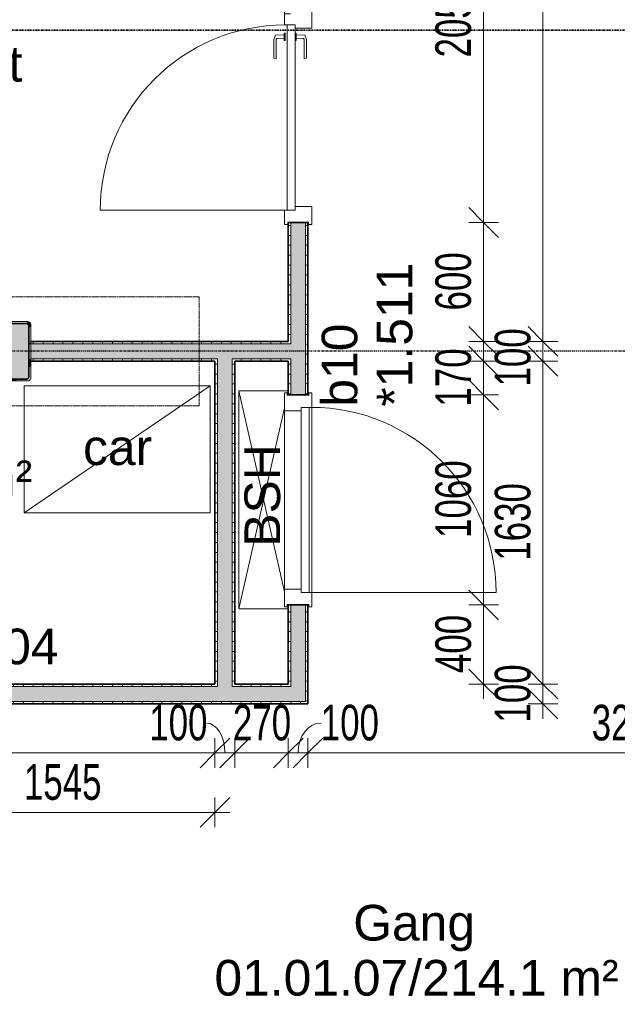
# Model space of a CAD drawing. Header units: millimetres. Extents: x -80560 to 110805, y -11020 to 52719.
# Tile 23 of 184: x 45789 to 48807, y 19304 to 24274. Entities that reach past the tile are written whole.
import ezdxf

# ---------------------------------------------------------------- set-up
doc = ezdxf.new("R2010")
doc.units = ezdxf.units.MM
for name, pattern in [('CENTER2', [20, 8, -4, 4, -4]), ('DASHDOT2', [8, 4, -2, 0, -2]), ('DASHED2', [6, 4, -2])]:
    doc.linetypes.add(name, pattern=pattern)
for name, color, linetype, lineweight in [('A-ANNO-DIMS', 211, 'Continuous', 9), ('A-ANNO-DIMS-100', 211, 'Continuous', 9), ('A-AREA-IDEN', 2, 'Continuous', 9), ('A-DETL', 90, 'Continuous', 18), ('A-DETL-HDLN', 90, 'DASHED2', 18), ('A-DOOR', 31, 'Continuous', 18), ('A-GLAZ', 151, 'Continuous', 18), ('A-GLAZ-IDEN', 152, 'Continuous', 18), ('A-WALL', 113, 'Continuous', 35), ('A-WALL-PATT', 111, 'Continuous', 35), ('G-ANNO-SYMB', 111, 'Continuous', 9), ('G-ANNO-TEXT', 231, 'Continuous', 9), ('I-WALL', 2, 'Continuous', 18), ('S-COLS', 52, 'Continuous', 18), ('S-GRID', 1, 'Continuous', 9)]:
    doc.layers.add(name, color=color, linetype=linetype, lineweight=lineweight)
doc.styles.add('Arial', font='arial.ttf', dxfattribs={"height": 180})
doc.styles.add('Arial_5', font='arial.ttf', dxfattribs={"width": 0.7, "height": 180})
doc.dimstyles.new('n3o_1_8', dxfattribs={"dimscale": 304.8, "dimtxt": 183.646692, "dimasz": 0.492126, "dimexe": 0.246063, "dimexo": 0.0625, "dimgap": 0.032808, "dimtad": 1, "dimdec": 0, "dimdsep": 46, "dimtxsty": 'Arial_5', "dimblk1": 'OBLIQUE', "dimblk2": 'OBLIQUE', "dimsah": 1, "dimcen": 0.09, "dimdle": 0.246063, "dimazin": 0, "dimtfac": 1, "dimtdec": 4, "dimtix": 1, "dimtmove": 0, "dimatfit": 3, "dimfxl": 0.246063, "dimfxlon": 1, "dimtvp": 1, "dimtolj": 1, "dimtzin": 0, "dimarcsym": 2})
doc.dimstyles.new('n3o_1_8_1', dxfattribs={"dimscale": 304.8, "dimtxt": 183.646692, "dimasz": 0.492126, "dimexe": 0.246063, "dimexo": 0.0625, "dimgap": 0.032808, "dimtad": 1, "dimdec": 0, "dimdsep": 46, "dimtxsty": 'Arial_5', "dimblk1": 'OBLIQUE', "dimblk2": 'OBLIQUE', "dimsah": 1, "dimcen": 0.09, "dimdle": 0.246063, "dimazin": 0, "dimtfac": 1, "dimtdec": 4, "dimtix": 1, "dimtmove": 2, "dimatfit": 3, "dimfxl": 0.246063, "dimfxlon": 1, "dimtvp": 1, "dimtolj": 1, "dimtzin": 0, "dimarcsym": 2})
doc.dimstyles.new('n3o_1_8_2', dxfattribs={"dimscale": 304.8, "dimtxt": 183.646692, "dimasz": 0.492126, "dimexe": 0.246063, "dimexo": 0.0625, "dimgap": 0.032808, "dimtad": 1, "dimdec": 0, "dimdsep": 46, "dimtxsty": 'Arial_5', "dimblk1": 'OBLIQUE', "dimblk2": 'OBLIQUE', "dimsah": 1, "dimcen": 0.09, "dimdle": 0.246063, "dimazin": 0, "dimtfac": 1, "dimtdec": 4, "dimtix": 1, "dimtmove": 1, "dimatfit": 3, "dimfxl": 0.246063, "dimfxlon": 1, "dimtvp": 1, "dimtolj": 1, "dimtzin": 0, "dimarcsym": 2})
doc.dimstyles.new('n3o_1_8_3', dxfattribs={"dimscale": 304.8, "dimtxt": 183.646692, "dimasz": 0.492126, "dimexe": 0.246063, "dimexo": 0.0625, "dimgap": 0.032808, "dimtad": 1, "dimdec": 0, "dimdsep": 46, "dimtxsty": 'Arial_5', "dimblk1": 'OBLIQUE', "dimblk2": 'OBLIQUE', "dimsah": 1, "dimcen": 0.09, "dimdle": 0.246063, "dimazin": 0, "dimtfac": 1, "dimtdec": 4, "dimtix": 1, "dimtmove": 0, "dimatfit": 3, "dimfxl": 0.246063, "dimfxlon": 1, "dimtvp": 1, "dimtolj": 1, "dimtzin": 0, "dimarcsym": 2})
pattern_1 = [(90, (45057.32, 22550), (-50, -2e-13), [])]
pattern_2 = [(0, (47144.82, 28035), (0, 50), [])]
pattern_3 = [(90, (45107.32, 20820), (-50, -1e-13), [])]
pattern_4 = [(180, (46874.82, 21735), (1e-13, -50), [])]

# ---------------------------------------------------------------- blocks, each defined once
blk = doc.blocks.new('NLRS_28_SCO_UN_staalkolom koker betongevuld_gen_CGA - kolom D-1199510-DO_01 eerste verdieping')
at = {"layer": 'S-COLS', "lineweight": 5}
h = blk.add_hatch(dxfattribs=at)
h.set_pattern_fill('FP_155', color=256, style=0, pattern_type=2)
h.set_pattern_definition([(45, (-20800, -22600), (-99.99975, 99.99975), []), (45, (-20715, -22600), (-99.99975, 99.99975), []), (45, (-20710, -22600), (-99.99975, 99.99975), []), (45, (-20705, -22600), (-99.99975, 99.99975), []), (45, (-20700, -22600), (-99.99975, 99.99975), []), (45, (-20695, -22600), (-99.99975, 99.99975), []), (45, (-20690, -22600), (-99.99975, 99.99975), []), (45, (-20685, -22600), (-99.99975, 99.99975), [])])
h.paths.add_polyline_path([(135, -150), (145.6, -145.6), (150, -135), (150, 135), (145.6, 145.6), (135, 150), (-135, 150), (-145.6, 145.6), (-150, 135), (-150, -135), (-145.6, -145.6), (-135, -150)], flags=0)
h.paths.add_polyline_path([(130, -140), (-130, -140), (-137.1, -137.1), (-140, -130), (-140, 130), (-137.1, 137.1), (-130, 140), (130, 140), (137.1, 137.1), (140, 130), (140, -130), (137.1, -137.1)], flags=0)
at = {"layer": 'S-COLS', "lineweight": 9}
blk.add_hatch(color=256, dxfattribs=at).paths.add_polyline_path([(130, -140), (137.1, -137.1), (140, -130), (140, 130), (137.1, 137.1), (130, 140), (-130, 140), (-137.1, 137.1), (-140, 130), (-140, -130), (-137.1, -137.1), (-130, -140)], flags=0)
at = {"layer": 'S-COLS'}
for p, q in [((135, 150), (-135, 150)), ((-150, 135), (-150, -135)), ((-140, -130), (-140, 130)), ((-130, 140), (130, 140)), ((140, 130), (140, -130)), ((150, -135), (150, 135)), ((130, -140), (-130, -140)), ((-135, -150), (135, -150))]:
    blk.add_line(p, q, dxfattribs=at)
at = {"layer": 'S-COLS', "lineweight": 35}
for p, q in [((-140, 130), (-140, -130)), ((130, 140), (-130, 140)), ((140, -130), (140, 130)), ((-130, -140), (130, -140))]:
    blk.add_line(p, q, dxfattribs=at)
at = {"layer": 'S-COLS'}
for centre, radius, start, end in [((-135, 135), 15, 90, 180), ((135, 135), 15, 360, 90), ((-130, 130), 10, 90, 180), ((130, 130), 10, 0, 90), ((-135, -135), 15, 180, 270), ((-130, -130), 10, 180, 270), ((130, -130), 10, 270, 0), ((135, -135), 15, 270, 360)]:
    blk.add_arc(centre, radius, start, end, dxfattribs=at)
at = {"layer": 'S-COLS', "lineweight": 35}
for centre, start, end in [((-130, 130), 90, 180), ((130, 130), 360, 90), ((-130, -130), 180, 270), ((130, -130), 270, 360)]:
    blk.add_arc(centre, 10, start, end, dxfattribs=at)
blk = doc.blocks.new('19112_SW_LeonardoCollege_R2020_rvt-1-DO_01 eerste verdieping')
at = {"color": 9, "lineweight": 9}
blk.add_blockref('NLRS_28_SCO_UN_staalkolom koker betongevuld_gen_CGA - kolom D-1199510-DO_01 eerste verdieping', (20800, 22600), dxfattribs=at)
blk = doc.blocks.new('32_n3o_deur_enkel met zijlicht - 90x139_17_K_930_2410x2070_deur glasstrook-33349586-DO_01 eerste verdieping')
at = {"layer": 'A-GLAZ'}
for p, q in [((-1035, 70), (-945, 70)), ((-1035, 53), (-1035, 70)), ((-1023, 53), (-1035, 53)), ((-1023, -52), (-1023, 53)), ((-945, 70), (-945, -15)), ((-45, 70), (-945, 70)), ((-45, 70), (45, 70)), ((-45, -15), (-45, 70)), ((45, 70), (45, -15)), ((945, 70), (1035, 70)), ((945, -15), (945, 70)), ((1023, 53), (1023, -52)), ((1035, 53), (1023, 53)), ((1035, 70), (1035, 53)), ((-962, -39), (-962, -69)), ((-28, -69), (-28, -39)), ((-1035, -52), (-1023, -52)), ((-1035, -69), (-1035, -52)), ((-962, -69), (-1035, -69)), ((-962, -69), (-28, -69)), ((28, -69), (-28, -69)), ((28, -55), (28, -69)), ((962, -69), (962, -55)), ((1035, -69), (962, -69)), ((1023, -52), (1035, -52)), ((1035, -52), (1035, -69))]:
    blk.add_line(p, q, dxfattribs=at)
blk = doc.blocks.new('30_n3o_deur_dicht - 40mm_draai_LS-31987325-DO_01 eerste verdieping')
at = {"layer": 'A-DOOR'}
for p, q in [((-934, -40), (-934, 0)), ((-934, 0), (0, 0)), ((0, 0), (0, -40)), ((0, -40), (-934, -40))]:
    blk.add_line(p, q, dxfattribs=at)
blk = doc.blocks.new('30_n3o_beslag_deurkruk_met_schild - std-887349-DO_01 eerste verdieping')
at = {"layer": 'A-DOOR'}
for p, q in [((-7.8, 48.4), (12.7, 58)), ((12.7, 58), (108, 58)), ((108, 58), (111, 45)), ((18.5, 5), (-18.5, 5)), ((-18.5, 5), (-18.5, 0)), ((-10, 5), (-7.8, 48.4)), ((8.3, 39.7), (10, 5)), ((111, 45), (13.3, 45)), ((18.5, 0), (18.5, 5))]:
    blk.add_line(p, q, dxfattribs=at)
at = {"layer": 'A-DOOR', "flags": 128}
blk.add_lwpolyline([(13.3, 45), (11.3, 44.6), (9.6, 43.4), (8.6, 41.7), (8.3, 39.7)], dxfattribs=at)
blk = doc.blocks.new('30_n3o_beslag_deurkruk_met_schild - std-875116-DO_01 eerste verdieping')
at = {"layer": 'A-DOOR'}
for p, q in [((18.5, 0), (-18.5, 0)), ((-18.5, 0), (-18.5, -5)), ((18.5, -5), (18.5, 0)), ((-18.5, -5), (18.5, -5)), ((-7.8, -48.4), (-10, -5)), ((12.7, -58), (-7.8, -48.4)), ((10, -5), (8.3, -39.7)), ((13.3, -45), (111, -45)), ((111, -45), (108, -58)), ((108, -58), (12.7, -58))]:
    blk.add_line(p, q, dxfattribs=at)
at = {"layer": 'A-DOOR', "flags": 128}
blk.add_lwpolyline([(8.3, -39.7), (8.6, -41.7), (9.6, -43.4), (11.3, -44.6), (13.3, -45)], dxfattribs=at)
blk = doc.blocks.new('00_n3o_symbool_swingangle - std-31756284-DO_01 eerste verdieping')
at = {"layer": 'A-DOOR'}
blk.add_line((-415, 10), (-415, 944), dxfattribs=at)
blk.add_arc((-415, 10), 934, 360, 90, dxfattribs=at)
blk = doc.blocks.new('32_n3o_raam_h2xb1 - 90x139_17_K_2410x1080 bsh kast-34128137-DO_01 eerste verdieping')
at = {"layer": 'A-GLAZ'}
for p, q in [((-540, 69.5), (-540, 54.5)), ((-467, 69.5), (-540, 69.5)), ((-540, 54.5), (-528, 54.5)), ((-528, 54.5), (-528, -54.5)), ((-467, 55.5), (-467, 69.5)), ((-467, 69.5), (467, 69.5)), ((540, 69.5), (467, 69.5)), ((467, 69.5), (467, 55.5)), ((528, -54.5), (528, 54.5)), ((528, 54.5), (540, 54.5)), ((540, 54.5), (540, 69.5)), ((-450, -69.5), (-450, 15.5)), ((450, 15.5), (450, -69.5)), ((-528, -54.5), (-540, -54.5)), ((-540, -54.5), (-540, -69.5)), ((-540, -69.5), (-450, -69.5)), ((450, -69.5), (-450, -69.5)), ((450, -69.5), (540, -69.5)), ((540, -54.5), (528, -54.5)), ((540, -69.5), (540, -54.5))]:
    blk.add_line(p, q, dxfattribs=at)
blk = doc.blocks.new('30_n3o_deur_stal - 40mm_draai_LS-34127680-DO_01 eerste verdieping')
at = {"layer": 'A-DOOR'}
for p, q in [((0, 40), (-934, 40)), ((-934, 40), (-934, 0)), ((-934, 0), (0, 0)), ((0, 0), (0, 40))]:
    blk.add_line(p, q, dxfattribs=at)
blk = doc.blocks.new('00_n3o_symbool_swingangle - std-31745489-DO_01 eerste verdieping')
at = {"layer": 'A-DOOR'}
blk.add_line((-415, -10), (-415, -944), dxfattribs=at)
blk.add_arc((-415, -10), 934, 270, 0, dxfattribs=at)
blk = doc.blocks.new('DIMBLOCK209-DO_01 eerste verdieping')
at = {"layer": 'A-ANNO-DIMS-100'}
for p, q in [((42969.8, 20572.3), (43044.8, 20647.3)), ((42969.8, 20647.3), (42969.8, 20497.3)), ((42969.8, 20572.3), (42969.8, 20647.3)), ((46774.8, 20572.3), (46849.8, 20647.3)), ((46774.8, 20647.3), (46774.8, 20497.3)), ((46774.8, 20572.3), (46774.8, 20647.3)), ((42969.8, 20572.3), (42894.8, 20497.3)), ((42969.8, 20572.3), (46774.8, 20572.3)), ((46774.8, 20572.3), (46699.8, 20497.3))]:
    blk.add_line(p, q, dxfattribs=at)
at = {"layer": 'A-ANNO-DIMS-100', "color": 0, "insert": (44680.2, 20816), "char_height": 180, "width": 461.094, "attachment_point": 1, "line_spacing_factor": 0.941778, "style": 'Arial_5'}
blk.add_mtext('3805', dxfattribs=at)
blk = doc.blocks.new('_Oblique')
at = {"color": 0, "linetype": 'ByBlock', "lineweight": -2}
blk.add_line((-0.5, -0.5), (0.5, 0.5), dxfattribs=at)
blk = doc.blocks.new('DIMBLOCK210-DO_01 eerste verdieping')
at = {"layer": 'A-ANNO-DIMS-100'}
for p, q in [((46774.8, 20572.3), (46849.8, 20647.3)), ((46774.8, 20647.3), (46774.8, 20497.3)), ((46774.8, 20572.3), (46774.8, 20647.3)), ((46874.8, 20572.3), (46949.8, 20647.3)), ((46874.8, 20647.3), (46874.8, 20497.3)), ((46874.8, 20572.3), (46874.8, 20647.3)), ((46774.8, 20572.3), (46699.8, 20497.3)), ((46774.8, 20572.3), (46874.8, 20572.3)), ((46874.8, 20572.3), (46799.8, 20497.3))]:
    blk.add_line(p, q, dxfattribs=at)
blk.add_ellipse((46731.4, 20572.3), major_axis=(0, 151.3), ratio=0.617294, start_param=4.712389, end_param=6.283185, dxfattribs=at)
at = {"layer": 'A-ANNO-DIMS-100', "color": 0, "insert": (46443.3, 20816), "char_height": 180, "width": 345.821, "attachment_point": 1, "line_spacing_factor": 0.941778, "style": 'Arial_5'}
blk.add_mtext('100', dxfattribs=at)
blk = doc.blocks.new('DIMBLOCK211-DO_01 eerste verdieping')
at = {"layer": 'A-ANNO-DIMS-100'}
for p, q in [((46874.8, 20572.3), (46949.8, 20647.3)), ((46874.8, 20647.3), (46874.8, 20497.3)), ((46874.8, 20572.3), (46874.8, 20647.3)), ((47144.8, 20572.3), (47219.8, 20647.3)), ((47144.8, 20647.3), (47144.8, 20497.3)), ((47144.8, 20572.3), (47144.8, 20647.3)), ((46874.8, 20572.3), (46799.8, 20497.3)), ((46874.8, 20572.3), (47144.8, 20572.3)), ((47144.8, 20572.3), (47069.8, 20497.3))]:
    blk.add_line(p, q, dxfattribs=at)
at = {"layer": 'A-ANNO-DIMS-100', "color": 0, "insert": (46865.7, 20816), "char_height": 180, "width": 345.821, "attachment_point": 1, "line_spacing_factor": 0.941778, "style": 'Arial_5'}
blk.add_mtext('270', dxfattribs=at)
blk = doc.blocks.new('DIMBLOCK212-DO_01 eerste verdieping')
at = {"layer": 'A-ANNO-DIMS-100'}
for p, q in [((47144.8, 20572.3), (47219.8, 20647.3)), ((47144.8, 20647.3), (47144.8, 20497.3)), ((47144.8, 20572.3), (47144.8, 20647.3)), ((47244.8, 20572.3), (47319.8, 20647.3)), ((47244.8, 20647.3), (47244.8, 20497.3)), ((47244.8, 20572.3), (47244.8, 20647.3)), ((47144.8, 20572.3), (47069.8, 20497.3)), ((47144.8, 20572.3), (47244.8, 20572.3)), ((47244.8, 20572.3), (47169.8, 20497.3))]:
    blk.add_line(p, q, dxfattribs=at)
blk.add_ellipse((47309.5, 20572.3), major_axis=(0, 151.3), ratio=0.758029, start_param=0, end_param=1.570796, dxfattribs=at)
at = {"layer": 'A-ANNO-DIMS-100', "color": 0, "insert": (47309.5, 20816), "char_height": 180, "width": 345.821, "attachment_point": 1, "line_spacing_factor": 0.941778, "style": 'Arial_5'}
blk.add_mtext('100', dxfattribs=at)
blk = doc.blocks.new('DIMBLOCK213-DO_01 eerste verdieping')
at = {"layer": 'A-ANNO-DIMS-100'}
for p, q in [((47244.8, 20572.3), (47319.8, 20647.3)), ((47244.8, 20647.3), (47244.8, 20497.3)), ((47244.8, 20572.3), (47244.8, 20647.3)), ((50494.8, 20572.3), (50569.8, 20647.3)), ((50494.8, 20647.3), (50494.8, 20497.3)), ((50494.8, 20572.3), (50494.8, 20647.3)), ((47244.8, 20572.3), (47169.8, 20497.3)), ((47244.8, 20572.3), (50494.8, 20572.3)), ((50494.8, 20572.3), (50419.8, 20497.3))]:
    blk.add_line(p, q, dxfattribs=at)
at = {"layer": 'A-ANNO-DIMS-100', "color": 0, "insert": (48677.7, 20816), "char_height": 180, "width": 461.094, "attachment_point": 1, "line_spacing_factor": 0.941778, "style": 'Arial_5'}
blk.add_mtext('3250', dxfattribs=at)
blk = doc.blocks.new('DIMBLOCK332-DO_01 eerste verdieping')
at = {"layer": 'A-ANNO-DIMS-100'}
for p, q in [((48431.6, 28850), (48356.6, 28925)), ((48356.6, 28850), (48506.6, 28850)), ((48431.6, 28850), (48356.6, 28850)), ((48431.6, 28850), (48431.6, 22650)), ((48431.6, 28850), (48506.6, 28775)), ((48431.6, 22650), (48356.6, 22725)), ((48356.6, 22650), (48506.6, 22650)), ((48431.6, 22650), (48356.6, 22650)), ((48431.6, 22650), (48506.6, 22575))]:
    blk.add_line(p, q, dxfattribs=at)
at = {"layer": 'A-ANNO-DIMS-100', "color": 0, "insert": (48187.9, 25557.9), "char_height": 180, "width": 461.094, "attachment_point": 1, "rotation": 90, "line_spacing_factor": 0.941778, "style": 'Arial_5'}
blk.add_mtext('6200', dxfattribs=at)
blk = doc.blocks.new('DIMBLOCK333-DO_01 eerste verdieping')
at = {"layer": 'A-ANNO-DIMS-100'}
for p, q in [((48431.6, 22650), (48356.6, 22725)), ((48356.6, 22650), (48506.6, 22650)), ((48431.6, 22650), (48356.6, 22650)), ((48431.6, 22550), (48356.6, 22625)), ((48431.6, 22650), (48431.6, 22550)), ((48431.6, 22650), (48506.6, 22575)), ((48356.6, 22550), (48506.6, 22550)), ((48431.6, 22550), (48356.6, 22550)), ((48431.6, 22550), (48506.6, 22475))]:
    blk.add_line(p, q, dxfattribs=at)
at = {"layer": 'A-ANNO-DIMS-100', "color": 0, "insert": (48187.9, 22422.1), "char_height": 180, "width": 345.821, "attachment_point": 1, "rotation": 90, "line_spacing_factor": 0.941778, "style": 'Arial_5'}
blk.add_mtext('100', dxfattribs=at)
blk = doc.blocks.new('DIMBLOCK334-DO_01 eerste verdieping')
at = {"layer": 'A-ANNO-DIMS-100'}
for p, q in [((48431.6, 22550), (48356.6, 22625)), ((48356.6, 22550), (48506.6, 22550)), ((48431.6, 22550), (48356.6, 22550)), ((48431.6, 22550), (48431.6, 20920)), ((48431.6, 22550), (48506.6, 22475)), ((48431.6, 20920), (48356.6, 20995)), ((48356.6, 20920), (48506.6, 20920)), ((48431.6, 20920), (48356.6, 20920)), ((48431.6, 20920), (48506.6, 20845))]:
    blk.add_line(p, q, dxfattribs=at)
at = {"layer": 'A-ANNO-DIMS-100', "color": 0, "insert": (48187.9, 21542.9), "char_height": 180, "width": 461.094, "attachment_point": 1, "rotation": 90, "line_spacing_factor": 0.941778, "style": 'Arial_5'}
blk.add_mtext('1630', dxfattribs=at)
blk = doc.blocks.new('DIMBLOCK335-DO_01 eerste verdieping')
at = {"layer": 'A-ANNO-DIMS-100'}
for p, q in [((48431.6, 20920), (48356.6, 20995)), ((48356.6, 20920), (48506.6, 20920)), ((48431.6, 20920), (48356.6, 20920)), ((48431.6, 20820), (48356.6, 20895)), ((48431.6, 20920), (48431.6, 20745)), ((48431.6, 20920), (48506.6, 20845)), ((48356.6, 20820), (48506.6, 20820)), ((48431.6, 20820), (48356.6, 20820)), ((48431.6, 20820), (48506.6, 20745))]:
    blk.add_line(p, q, dxfattribs=at)
at = {"layer": 'A-ANNO-DIMS-100', "color": 0, "insert": (48187.9, 20725.9), "char_height": 180, "width": 345.821, "attachment_point": 1, "rotation": 90, "line_spacing_factor": 0.941778, "style": 'Arial_5'}
blk.add_mtext('100', dxfattribs=at)
blk = doc.blocks.new('DIMBLOCK407-DO_01 eerste verdieping')
at = {"layer": 'A-ANNO-DIMS-100'}
for p, q in [((48131.6, 23250), (48056.6, 23325)), ((48056.6, 23250), (48206.6, 23250)), ((48131.6, 23250), (48056.6, 23250)), ((48131.6, 22575), (48131.6, 23250)), ((48131.6, 23250), (48206.6, 23175)), ((48131.6, 22650), (48056.6, 22725)), ((48056.6, 22650), (48206.6, 22650)), ((48131.6, 22650), (48056.6, 22650)), ((48131.6, 22650), (48206.6, 22575))]:
    blk.add_line(p, q, dxfattribs=at)
at = {"layer": 'A-ANNO-DIMS-100', "color": 0, "insert": (47887.9, 22805.9), "char_height": 180, "width": 345.821, "attachment_point": 1, "rotation": 90, "line_spacing_factor": 0.941778, "style": 'Arial_5'}
blk.add_mtext('600', dxfattribs=at)
blk = doc.blocks.new('DIMBLOCK408-DO_01 eerste verdieping')
at = {"layer": 'A-ANNO-DIMS-100'}
for p, q in [((48131.6, 25300), (48056.6, 25375)), ((48056.6, 25300), (48206.6, 25300)), ((48131.6, 25300), (48056.6, 25300)), ((48131.6, 23250), (48131.6, 25300)), ((48131.6, 25300), (48206.6, 25225)), ((48131.6, 23250), (48056.6, 23325)), ((48056.6, 23250), (48206.6, 23250)), ((48131.6, 23250), (48056.6, 23250)), ((48131.6, 23250), (48206.6, 23175))]:
    blk.add_line(p, q, dxfattribs=at)
at = {"layer": 'A-ANNO-DIMS-100', "color": 0, "insert": (47887.9, 24082.9), "char_height": 180, "width": 461.094, "attachment_point": 1, "rotation": 90, "line_spacing_factor": 0.941778, "style": 'Arial_5'}
blk.add_mtext('2050', dxfattribs=at)
blk = doc.blocks.new('DIMBLOCK557-DO_01 eerste verdieping')
at = {"layer": 'A-ANNO-DIMS-100'}
for p, q in [((45229.8, 20272.3), (45304.8, 20347.3)), ((45229.8, 20347.3), (45229.8, 20197.3)), ((45229.8, 20272.3), (45229.8, 20347.3)), ((46774.8, 20272.3), (46849.8, 20347.3)), ((46774.8, 20347.3), (46774.8, 20197.3)), ((46774.8, 20272.3), (46774.8, 20347.3)), ((45229.8, 20272.3), (45154.8, 20197.3)), ((45229.8, 20272.3), (46849.8, 20272.3)), ((46774.8, 20272.3), (46699.8, 20197.3))]:
    blk.add_line(p, q, dxfattribs=at)
at = {"layer": 'A-ANNO-DIMS-100', "color": 0, "insert": (45810.2, 20516), "char_height": 180, "width": 461.094, "attachment_point": 1, "line_spacing_factor": 0.941778, "style": 'Arial_5'}
blk.add_mtext('1545', dxfattribs=at)
blk = doc.blocks.new('DIMBLOCK569-DO_01 eerste verdieping')
at = {"layer": 'A-ANNO-DIMS-100'}
for p, q in [((48131.6, 22550), (48056.6, 22625)), ((48131.6, 22625), (48131.6, 22380)), ((48056.6, 22550), (48206.6, 22550)), ((48131.6, 22550), (48056.6, 22550)), ((48131.6, 22550), (48206.6, 22475)), ((48131.6, 22380), (48056.6, 22455)), ((48206.6, 22380), (48056.6, 22380)), ((48131.6, 22380), (48206.6, 22305)), ((48131.6, 22380), (48206.6, 22380))]:
    blk.add_line(p, q, dxfattribs=at)
at = {"layer": 'A-ANNO-DIMS-100', "color": 0, "insert": (47887.9, 22320.9), "char_height": 180, "width": 345.821, "attachment_point": 1, "rotation": 90, "line_spacing_factor": 0.941778, "style": 'Arial_5'}
blk.add_mtext('170', dxfattribs=at)
blk = doc.blocks.new('DIMBLOCK570-DO_01 eerste verdieping')
at = {"layer": 'A-ANNO-DIMS-100'}
for p, q in [((48131.6, 22380), (48056.6, 22455)), ((48206.6, 22380), (48056.6, 22380)), ((48131.6, 22380), (48131.6, 21320)), ((48131.6, 22380), (48206.6, 22305)), ((48131.6, 22380), (48206.6, 22380)), ((48131.6, 21320), (48056.6, 21395)), ((48206.6, 21320), (48056.6, 21320)), ((48131.6, 21320), (48206.6, 21245)), ((48131.6, 21320), (48206.6, 21320))]:
    blk.add_line(p, q, dxfattribs=at)
at = {"layer": 'A-ANNO-DIMS-100', "color": 0, "insert": (47887.9, 21657.9), "char_height": 180, "width": 461.094, "attachment_point": 1, "rotation": 90, "line_spacing_factor": 0.941778, "style": 'Arial_5'}
blk.add_mtext('1060', dxfattribs=at)
blk = doc.blocks.new('DIMBLOCK571-DO_01 eerste verdieping')
at = {"layer": 'A-ANNO-DIMS-100'}
for p, q in [((48131.6, 21320), (48056.6, 21395)), ((48206.6, 21320), (48056.6, 21320)), ((48131.6, 21320), (48131.6, 20845)), ((48131.6, 21320), (48206.6, 21245)), ((48131.6, 21320), (48206.6, 21320)), ((48131.6, 20920), (48056.6, 20995)), ((48056.6, 20920), (48206.6, 20920)), ((48131.6, 20920), (48056.6, 20920)), ((48131.6, 20920), (48206.6, 20845))]:
    blk.add_line(p, q, dxfattribs=at)
at = {"layer": 'A-ANNO-DIMS-100', "color": 0, "insert": (47887.9, 20975.9), "char_height": 180, "width": 345.821, "attachment_point": 1, "rotation": 90, "line_spacing_factor": 0.941778, "style": 'Arial_5'}
blk.add_mtext('400', dxfattribs=at)

msp = doc.modelspace()

# ---------------------------------------------------------------- hatches: boundary and pattern name
at = {"layer": 'A-WALL-PATT', "lineweight": 18}
h = msp.add_hatch(dxfattribs=at)
h.set_pattern_fill('FP_79', color=256, angle=90, style=0, pattern_type=2)
h.set_pattern_definition(pattern_2)
h.paths.add_polyline_path([(47244.8, 20832.5), (47244.8, 21320), (47232.3, 21320), (47232.3, 20832.5)], flags=0)
h.paths.add_polyline_path([(47244.8, 22380), (47244.8, 23250), (47232.3, 23250), (47232.3, 22380)], flags=0)
h.paths.add_polyline_path([(47232.3, 25300), (47244.8, 25300), (47244.8, 26780), (47232.3, 26780), (47232.3, 25585.7)], flags=0)
h.paths.add_polyline_path([(47232.3, 28830), (47244.8, 28830), (47244.8, 28970), (47232.3, 28970), (47232.3, 28918.3)], flags=0)
h.paths.add_polyline_path([(47232.3, 31020), (47244.8, 31020), (47244.8, 32500), (47232.3, 32500), (47232.3, 32251)], flags=0)
h.paths.add_polyline_path([(47244.8, 34550), (47244.8, 35237.5), (47232.3, 35237.5), (47232.3, 34550)], flags=0)
h = msp.add_hatch(dxfattribs=at)
h.set_pattern_fill('FP_79', color=256, angle=90, style=0, pattern_type=2)
h.set_pattern_definition(pattern_2)
h.paths.add_polyline_path([(47157.3, 20920), (47157.3, 21320), (47144.8, 21320), (47144.8, 20920)], flags=0)
h.paths.add_polyline_path([(47144.8, 22380), (47157.3, 22380), (47157.3, 22562.5), (47144.8, 22562.5), (47144.8, 22550)], flags=0)
h.paths.add_polyline_path([(47144.8, 22637.5), (47157.3, 22637.5), (47157.3, 23250), (47144.8, 23250), (47144.8, 22650)], flags=0)
h.paths.add_polyline_path([(47157.3, 25300), (47157.3, 26780), (47144.8, 26780), (47144.8, 25300)], flags=0)
h.paths.add_polyline_path([(47144.8, 28830), (47157.3, 28830), (47157.3, 28862.5), (47144.8, 28862.5), (47144.8, 28850)], flags=0)
h.paths.add_polyline_path([(47157.3, 28937.5), (47157.3, 28970), (47144.8, 28970), (47144.8, 28937.5)], flags=0)
h.paths.add_polyline_path([(47144.8, 31020), (47157.3, 31020), (47157.3, 32500), (47144.8, 32500), (47144.8, 32251)], flags=0)
h.paths.add_polyline_path([(47157.3, 34550), (47157.3, 35150), (47144.8, 35150), (47144.8, 34550)], flags=0)
at = {"layer": 'A-WALL-PATT', "lineweight": 5}
h = msp.add_hatch(color=256, dxfattribs=at)
h.paths.add_polyline_path([(47157.3, 20907.5), (47232.3, 20907.5), (47232.3, 21320), (47157.3, 21320), (47157.3, 20920)], flags=0)
h.paths.add_polyline_path([(47232.3, 22380), (47232.3, 23250), (47157.3, 23250), (47157.3, 22380), (47168.7, 22380)], flags=0)
h.paths.add_polyline_path([(47157.3, 25300), (47232.3, 25300), (47232.3, 26780), (47157.3, 26780), (47157.3, 25585.7)], flags=0)
h.paths.add_polyline_path([(47232.3, 28830), (47232.3, 28970), (47157.3, 28970), (47157.3, 28830)], flags=0)
h.paths.add_polyline_path([(47232.3, 31020), (47232.3, 32500), (47157.3, 32500), (47157.3, 31020)], flags=0)
h.paths.add_polyline_path([(47157.3, 34550), (47232.3, 34550), (47232.3, 35162.5), (47157.3, 35162.5), (47157.3, 34917.1)], flags=0)
h = msp.add_hatch(color=256, dxfattribs=at)
h.paths.add_polyline_path([(47144.8, 22562.5), (47157.3, 22562.5), (47157.3, 22637.5), (45844.8, 22637.5), (45844.8, 22562.5), (46862.3, 22562.5)], flags=0)
h.paths.add_polyline_path([(45387.3, 22562.5), (45544.8, 22562.5), (45544.8, 22637.5), (42957.3, 22637.5), (42957.3, 22562.5), (44231.9, 22562.5)], flags=0)
at = {"layer": 'A-WALL-PATT', "lineweight": 18}
h = msp.add_hatch(dxfattribs=at)
h.set_pattern_fill('FP_32', color=256, angle=90, style=0, pattern_type=2)
h.set_pattern_definition(pattern_1)
h.paths.add_polyline_path([(47144.8, 22637.5), (47144.8, 22650), (45844.8, 22650), (45844.8, 22637.5), (46581.3, 22637.5)], flags=0)
h.paths.add_polyline_path([(45544.8, 22637.5), (45544.8, 22650), (42969.8, 22650), (42969.8, 22637.5), (45462.3, 22637.5)], flags=0)
h = msp.add_hatch(dxfattribs=at)
h.set_pattern_fill('FP_32', color=256, angle=90, style=0, pattern_type=2)
h.set_pattern_definition(pattern_1)
h.paths.add_polyline_path([(46787.3, 22550), (46787.3, 22562.5), (45844.8, 22562.5), (45844.8, 22550), (46774.8, 22550)], flags=0)
h.paths.add_polyline_path([(45374.8, 22550), (45544.8, 22550), (45544.8, 22562.5), (42969.8, 22562.5), (42969.8, 22550), (44231.9, 22550)], flags=0)
h.paths.add_polyline_path([(46862.3, 22550), (47144.8, 22550), (47144.8, 22562.5), (46862.3, 22562.5)], flags=0)
h = msp.add_hatch(dxfattribs=at)
h.set_pattern_fill('FP_185', color=256, angle=90, style=0, pattern_type=2)
h.set_pattern_definition(pattern_4)
h.paths.add_polyline_path([(46774.8, 20920), (46787.3, 20920), (46787.3, 22550), (46774.8, 22550), (46774.8, 20920)], flags=0)
at = {"layer": 'A-WALL-PATT', "lineweight": 5}
msp.add_hatch(color=256, dxfattribs=at).paths.add_polyline_path([(46787.3, 20907.5), (46862.3, 20907.5), (46862.3, 22562.5), (46787.3, 22562.5), (46787.3, 20920)], flags=0)
at = {"layer": 'A-WALL-PATT', "lineweight": 18}
h = msp.add_hatch(dxfattribs=at)
h.set_pattern_fill('FP_185', color=256, angle=90, style=0, pattern_type=2)
h.set_pattern_definition(pattern_4)
h.paths.add_polyline_path([(46862.3, 20920), (46874.8, 20920), (46874.8, 22550), (46862.3, 22550), (46862.3, 20920)], flags=0)
at = {"layer": 'A-WALL-PATT', "lineweight": 5}
h = msp.add_hatch(color=256, dxfattribs=at)
h.paths.add_polyline_path([(42957.3, 20832.5), (44169.8, 20832.5), (44169.8, 20907.5), (42957.3, 20907.5)], flags=0)
h.paths.add_polyline_path([(45229.8, 20832.5), (47232.3, 20832.5), (47232.3, 20907.5), (45229.8, 20907.5)], flags=0)
at = {"layer": 'A-WALL-PATT', "lineweight": 18}
h = msp.add_hatch(dxfattribs=at)
h.set_pattern_fill('FP_184', color=256, angle=90, style=0, pattern_type=2)
h.set_pattern_definition(pattern_3)
h.paths.add_polyline_path([(47157.3, 20907.5), (47157.3, 20920), (46862.3, 20920), (46862.3, 20907.5)], flags=0)
h.paths.add_polyline_path([(46581.3, 20907.5), (46787.3, 20907.5), (46787.3, 20920), (45229.8, 20920), (45229.8, 20907.5)], flags=0)
h.paths.add_polyline_path([(43057.3, 20907.5), (44169.8, 20907.5), (44169.8, 20920), (42969.8, 20920), (42969.8, 20907.5)], flags=0)
h = msp.add_hatch(dxfattribs=at)
h.set_pattern_fill('FP_184', color=256, angle=90, style=0, pattern_type=2)
h.set_pattern_definition(pattern_3)
h.paths.add_polyline_path([(47244.8, 20820), (47244.8, 20832.5), (45229.8, 20832.5), (45229.8, 20820), (46581.3, 20820)], flags=0)
h.paths.add_polyline_path([(44169.8, 20820), (44169.8, 20832.5), (42969.8, 20832.5), (42969.8, 20820), (43057.3, 20820)], flags=0)

# ---------------------------------------------------------------- linework, layer by layer
at = {"layer": 'A-DETL'}
for p, q in [((45810.8, 22425.2), (45810.8, 21785.2)), ((46750.8, 22425.2), (45810.8, 22425.2)), ((46750.8, 22425.2), (45810.8, 21785.2)), ((46750.8, 21785.2), (46750.8, 22425.2)), ((46894.8, 22400), (47125.3, 21385.8)), ((46894.8, 22400), (47144.8, 22400)), ((46894.8, 21300), (46894.8, 22400)), ((47140.3, 22380.2), (47144.8, 22400)), ((47144.8, 22380), (47144.8, 22378)), ((46894.8, 21300), (47125.3, 22314.2)), ((45810.8, 21785.2), (46750.8, 21785.2)), ((47144.8, 21322), (47144.8, 21320)), ((47144.8, 21300), (46894.8, 21300)), ((47140.3, 21319.8), (47144.8, 21300))]:
    msp.add_line(p, q, dxfattribs=at)
at = {"layer": 'A-DETL-HDLN'}
for p, q in [((36094.8, 22875), (46694.8, 22875)), ((46694.8, 22875), (46694.8, 22325)), ((46694.8, 22325), (36094.8, 22325))]:
    msp.add_line(p, q, dxfattribs=at)
at = {"layer": 'A-WALL', "lineweight": 18}
for p, q in [((47157.3, 23250), (47157.3, 22637.5)), ((47232.3, 23250), (47232.3, 22380)), ((45844.8, 22637.5), (47157.3, 22637.5)), ((45844.8, 22562.5), (46787.3, 22562.5)), ((46787.3, 22562.5), (46787.3, 20907.5)), ((46862.3, 22562.5), (47157.3, 22562.5)), ((46862.3, 22562.5), (46862.3, 20907.5)), ((47157.3, 22562.5), (47157.3, 22380)), ((47157.3, 21320), (47157.3, 20907.5)), ((47232.3, 21320), (47232.3, 20832.5)), ((45229.8, 20907.5), (46787.3, 20907.5)), ((46862.3, 20907.5), (47157.3, 20907.5)), ((45229.8, 20832.5), (47232.3, 20832.5))]:
    msp.add_line(p, q, dxfattribs=at)
at = {"layer": 'G-ANNO-SYMB', "linetype": 'DASHDOT2', "lineweight": 35}
msp.add_line((36144.6, 24220.1), (104099.5, 24220.1), dxfattribs=at)
at = {"layer": 'I-WALL', "lineweight": 35}
for p, q in [((47244.8, 23250), (47144.8, 23250)), ((47144.8, 23250), (47144.8, 22650)), ((47244.8, 22380), (47244.8, 23250)), ((47144.8, 22650), (45844.8, 22650)), ((45844.8, 22550), (46774.8, 22550)), ((46774.8, 22550), (46774.8, 20920)), ((46874.8, 22550), (47144.8, 22550)), ((46874.8, 20920), (46874.8, 22550)), ((47144.8, 22550), (47144.8, 22380)), ((47144.8, 22380), (47244.8, 22380)), ((47244.8, 21320), (47144.8, 21320)), ((47144.8, 21320), (47144.8, 20920)), ((47244.8, 20820), (47244.8, 21320)), ((46774.8, 20920), (45229.8, 20920)), ((47144.8, 20920), (46874.8, 20920)), ((45229.8, 20820), (47244.8, 20820))]:
    msp.add_line(p, q, dxfattribs=at)
at = {"layer": 'S-GRID', "linetype": 'CENTER2', "lineweight": 25}
msp.add_line((110204.9, 22600), (29945.3, 22600), dxfattribs=at)

# ---------------------------------------------------------------- block references
at = {"color": 250, "lineweight": 5}
msp.add_blockref('19112_SW_LeonardoCollege_R2020_rvt-1-DO_01 eerste verdieping', (24894.8, 0), dxfattribs=at)
at = {"layer": 'A-DOOR'}
for name, p, rotation in [('00_n3o_symbool_swingangle - std-31756284-DO_01 eerste verdieping', (47139.8, 23728), 90.0000000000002), ('30_n3o_beslag_deurkruk_met_schild - std-875116-DO_01 eerste verdieping', (47129.8, 24187), 270.0000000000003), ('30_n3o_deur_dicht - 40mm_draai_LS-31987325-DO_01 eerste verdieping', (47179.8, 23313), 270), ('30_n3o_beslag_deurkruk_met_schild - std-887349-DO_01 eerste verdieping', (47179.8, 24187), 270), ('30_n3o_deur_stal - 40mm_draai_LS-34127680-DO_01 eerste verdieping', (47210.3, 21383), 270), ('00_n3o_symbool_swingangle - std-31745489-DO_01 eerste verdieping', (47250.3, 21798), 89.99999999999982)]:
    msp.add_blockref(name, p, dxfattribs=dict(at, rotation=rotation))
at = {"layer": 'A-GLAZ', "rotation": 270}
for name, p in [('32_n3o_deur_enkel met zijlicht - 90x139_17_K_930_2410x2070_deur glasstrook-33349586-DO_01 eerste verdieping', (47194.8, 24275)), ('32_n3o_raam_h2xb1 - 90x139_17_K_2410x1080 bsh kast-34128137-DO_01 eerste verdieping', (47194.8, 21850))]:
    msp.add_blockref(name, p, dxfattribs=at)

# ---------------------------------------------------------------- texts
at = {"layer": 'A-AREA-IDEN', "char_height": 180, "attachment_point": 1, "style": 'Arial'}
for s, insert, width in [('Algemene onderwijsruimte groot', (42196.5, 24140.9), 4224.893), ('01.06.10/6.2 m²', (44091.2, 22049), 2092.404), ('Gang', (47473.4, 19805.6), 729.536), ('01.01.07/214.1 m²', (46772.3, 19527.8), 2429.113)]:
    msp.add_mtext(s, dxfattribs=dict(at, insert=insert, width=width))
at = {"layer": 'A-GLAZ-IDEN', "lineweight": 9, "char_height": 180, "attachment_point": 1, "rotation": 90, "style": 'Arial'}
for s, insert, width in [('*1.511', (47591.8, 22320.3), 865.822), ('b10', (47314, 22320.3), 505.063)]:
    msp.add_mtext(s, dxfattribs=dict(at, insert=insert, width=width))
at = {"layer": 'A-GLAZ-IDEN', "lineweight": 9, "insert": (45258, 21200.1), "char_height": 180, "width": 865.822, "attachment_point": 1, "style": 'Arial'}
msp.add_mtext('*1.504', dxfattribs=at)
at = {"layer": 'G-ANNO-TEXT', "color": 1, "insert": (46108.6, 22205.8), "char_height": 180, "width": 408.861, "attachment_point": 1, "style": 'Arial'}
msp.add_mtext('car', dxfattribs=at)
at = {"layer": 'G-ANNO-TEXT', "color": 7, "insert": (46924, 21613.6), "char_height": 180, "width": 617.299, "attachment_point": 1, "rotation": 90, "style": 'Arial'}
msp.add_mtext('BSH', dxfattribs=at)

# ---------------------------------------------------------------- dimensions: what is measured, and where the dimension line sits
at = {"layer": 'A-ANNO-DIMS'}
for base, p1, p2, dimstyle, override, picture, middle in [((48431.6, 22650), (48356.6, 28850), (48356.6, 22650), 'n3o_1_8', {"dimpost": '<>', "dimfxl": 6200}, 'DIMBLOCK332-DO_01 eerste verdieping', (48329.7, 25750)), ((48131.6, 25300), (48056.6, 23250), (48056.6, 25300), 'n3o_1_8_3', {"dimpost": '<>', "dimfxl": 2050}, 'DIMBLOCK408-DO_01 eerste verdieping', (48029.7, 24275)), ((48131.6, 23250), (48056.6, 22650), (48056.6, 23250), 'n3o_1_8_3', {"dimpost": '<>', "dimfxl": 600}, 'DIMBLOCK407-DO_01 eerste verdieping', (48029.7, 22950)), ((48131.6, 22380), (48056.6, 22550), (48206.6, 22380), 'n3o_1_8_3', {"dimpost": '<>', "dimfxl": 226.715681}, 'DIMBLOCK569-DO_01 eerste verdieping', (48029.7, 22465)), ((48431.6, 20920), (48356.6, 22550), (48356.6, 20920), 'n3o_1_8', {"dimpost": '<>', "dimfxl": 1630}, 'DIMBLOCK334-DO_01 eerste verdieping', (48329.7, 21735)), ((48131.6, 21320), (48206.6, 22380), (48206.6, 21320), 'n3o_1_8_3', {"dimpost": '<>', "dimfxl": 1060}, 'DIMBLOCK570-DO_01 eerste verdieping', (48029.7, 21850)), ((48131.6, 20920), (48206.6, 21320), (48056.6, 20920), 'n3o_1_8_3', {"dimpost": '<>', "dimfxl": 427.200187}, 'DIMBLOCK571-DO_01 eerste verdieping', (48029.7, 21120)), ((48431.6, 20820), (48356.6, 20920), (48356.6, 20820), 'n3o_1_8_3', {"dimpost": '<>', "dimfxl": 100}, 'DIMBLOCK335-DO_01 eerste verdieping', (48329.7, 20870))]:
    dim = msp.add_linear_dim(base=base, p1=p1, p2=p2, angle=90, dimstyle=dimstyle, override=override, dxfattribs=at)
    dim.commit()
    dim.dimension.update_dxf_attribs({"geometry": picture, "text_midpoint": middle})
dim = msp.add_linear_dim(base=(48431.6, 22550), p1=(48356.6, 22650), p2=(48356.6, 22550), angle=90, dimstyle='n3o_1_8_1', override={"dimpost": '<>', "dimfxl": 100}, dxfattribs=at)
dim.commit()
dim.dimension.update_dxf_attribs({"geometry": 'DIMBLOCK333-DO_01 eerste verdieping', "text_midpoint": (48307.9, 22595), "dimtype": 160, "text_rotation": 90})
for base, p1, p2, dimstyle, override, picture, middle in [((46774.8, 20572.3), (42969.8, 20647.3), (46774.8, 20647.3), 'n3o_1_8', {"dimpost": '<>', "dimfxl": 3805}, 'DIMBLOCK209-DO_01 eerste verdieping', (44872.3, 20674.2)), ((47144.8, 20572.3), (46874.8, 20647.3), (47144.8, 20647.3), 'n3o_1_8', {"dimpost": '<>', "dimfxl": 270}, 'DIMBLOCK211-DO_01 eerste verdieping', (47009.8, 20674.2)), ((50494.8, 20572.3), (47244.8, 20647.3), (50494.8, 20647.3), 'n3o_1_8', {"dimpost": '<>', "dimfxl": 3250}, 'DIMBLOCK213-DO_01 eerste verdieping', (48869.8, 20674.2)), ((46774.8, 20272.3), (45229.8, 20347.3), (46774.8, 20347.3), 'n3o_1_8_3', {"dimpost": '<>', "dimfxl": 1545}, 'DIMBLOCK557-DO_01 eerste verdieping', (46002.3, 20374.2))]:
    dim = msp.add_linear_dim(base=base, p1=p1, p2=p2, dimstyle=dimstyle, override=override, dxfattribs=at)
    dim.commit()
    dim.dimension.update_dxf_attribs({"geometry": picture, "text_midpoint": middle})
for base, p1, p2, picture, middle in [((46874.8, 20572.3), (46774.8, 20647.3), (46874.8, 20647.3), 'DIMBLOCK210-DO_01 eerste verdieping', (46616.2, 20696)), ((47244.8, 20572.3), (47144.8, 20647.3), (47244.8, 20647.3), 'DIMBLOCK212-DO_01 eerste verdieping', (47482.4, 20696))]:
    dim = msp.add_linear_dim(base=base, p1=p1, p2=p2, dimstyle='n3o_1_8_2', override={"dimpost": '<>', "dimfxl": 100}, dxfattribs=at)
    dim.commit()
    dim.dimension.update_dxf_attribs({"geometry": picture, "text_midpoint": middle, "dimtype": 160})

doc.saveas('drawing.dxf')
